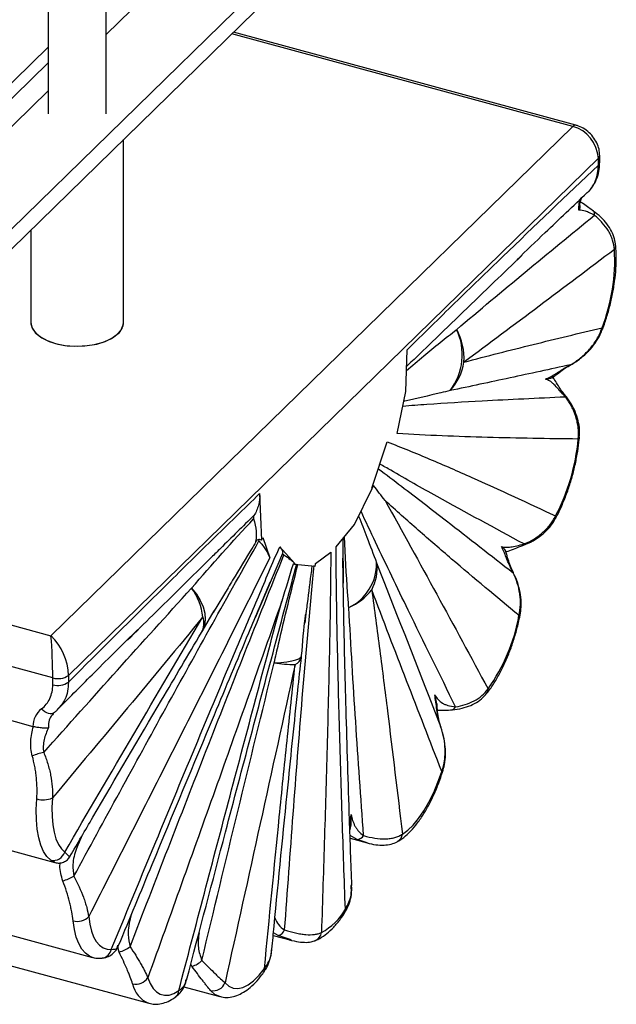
# Paper-space layout '_Trimétrica' of a CAD drawing. Header units: millimetres. Extents: x -803 to -617, y -674 to 402.
# Tile 2 of 4: x -720 to -617, y -674 to -504. Entities that reach past the tile are written whole.
import ezdxf

# ---------------------------------------------------------------- set-up
doc = ezdxf.new("R2010")
doc.units = ezdxf.units.MM

psp = doc.layouts.new('_Trimétrica')

# ---------------------------------------------------------------- linework, layer by layer
at = {"color": 7, "linetype": 'Continuous', "lineweight": 25}
for p, q in [((-714.66, 320.27), (-714.66, -519.95)), ((-704.66, -519.95), (-704.66, 320.27)), ((-704.66, -506.24), (-674.73, -477.03)), ((-744.59, -562.87), (-660.58, -480.88)), ((-744.59, -566.3), (-660.58, -484.3)), ((-623.6, -521.91), (-682.67, -505.86)), ((-714.66, -508.47), (-798.4, -590.19)), ((-758.74, -559.02), (-714.66, -516)), ((-714.2, -610.04), (-624.13, -522.13)), ((-701.66, -555.95), (-701.66, -524.4)), ((-619.71, -527.61), (-711.18, -616.89)), ((-619.71, -528.79), (-619.71, -527.61)), ((-619.47, -528.31), (-619.47, -527.13)), ((-717.66, -540.01), (-717.66, -555.95)), ((-652.96, -567.87), (-652.71, -560.68)), ((-654.44, -575.11), (-652.96, -567.87)), ((-658.78, -584.59), (-656.17, -576.59)), ((-661.79, -590.86), (-658.74, -584.63)), ((-658.74, -584.63), (-658.78, -584.59)), ((-678.17, -585.52), (-677.87, -593.54)), ((-793.8, -588.41), (-714.2, -610.04)), ((-664.98, -594.73), (-661.79, -590.86)), ((-677.87, -593.54), (-677.62, -593.11)), ((-677.62, -593.11), (-676.44, -596.58)), ((-713.88, -617.32), (-798.78, -594.25)), ((-674.71, -594.69), (-672.1, -597.6)), ((-663.83, -593.33), (-663.74, -600.97)), ((-674.21, -595.84), (-678.95, -606.98)), ((-668.52, -597.56), (-665.9, -595.62)), ((-672.1, -597.6), (-672.14, -597.7)), ((-672.14, -597.7), (-668.56, -598.04)), ((-683.62, -601.77), (-686.18, -606.03)), ((-795.38, -604.47), (-717.29, -625.69)), ((-688.12, -609.34), (-686.03, -605.76)), ((-711.18, -616.89), (-711.18, -618.07)), ((-713.88, -618.5), (-713.88, -617.32)), ((-713.81, -623.51), (-713.67, -623.37)), ((-797.88, -626.26), (-713.55, -649.18)), ((-791.91, -642.49), (-707.01, -665.57)), ((-662.59, -643.71), (-662.48, -643.19)), ((-662.55, -645.02), (-659.62, -645.82)), ((-713.53, -649.12), (-714.21, -648.79)), ((-782.22, -650.42), (-697.31, -673.5)), ((-675.82, -661.77), (-672.75, -662.6)), ((-672.74, -662.56), (-674.97, -661.8)), ((-691.24, -670.65), (-685.06, -672.33))]:
    psp.add_line(p, q, dxfattribs=at)
at = {"color": 8, "linetype": 'Continuous', "lineweight": 25}
for p, q in [((-624.13, -522.13), (-682.95, -506.14)), ((-714.66, -511.17), (-793.8, -588.41)), ((-652.57, -563.34), (-652.81, -563.57)), ((-662.63, -642.75), (-662.39, -640.9)), ((-661.36, -645.21), (-662.57, -644.51)), ((-659.62, -645.81), (-661.36, -645.21)), ((-674.97, -661.8), (-675.78, -661.35)), ((-702.42, -664.67), (-702.66, -663.82)), ((-689.86, -667.1), (-690.06, -666.75))]:
    psp.add_line(p, q, dxfattribs=at)
at = {"color": 7, "linetype": 'Continuous', "lineweight": 25, "flags": 128}
for points in [[(-717.66, -555.95), (-717.65, -556.18), (-717.37, -557.06), (-716.72, -557.89), (-715.75, -558.62), (-714.49, -559.24), (-713.01, -559.69), (-711.37, -559.98), (-709.65, -560.07), (-707.93, -559.97), (-706.29, -559.69), (-704.81, -559.23), (-703.55, -558.61), (-702.59, -557.87)], [(-717.66, -555.95), (-717.66, -555.96), (-717.47, -556.84), (-716.92, -557.69), (-716.02, -558.45), (-714.83, -559.1), (-713.4, -559.59)], [(-713.4, -559.59), (-711.79, -559.92), (-710.08, -560.06), (-708.35, -560.01), (-706.69, -559.77), (-705.16, -559.36), (-703.84, -558.78), (-702.8, -558.07), (-702.08, -557.26), (-701.71, -556.39), (-701.66, -555.95)], [(-624.6, -563.35), (-624.58, -563.34), (-624.52, -563.28)], [(-668.56, -598.04), (-668.54, -597.81), (-668.52, -597.56)], [(-713.58, -623.29), (-713.79, -623.44), (-714.04, -623.53), (-714.32, -623.55), (-714.62, -623.5), (-714.93, -623.38), (-715.24, -623.2), (-715.54, -622.97), (-715.81, -622.68)], [(-653.54, -644.28), (-652.61, -643.63), (-651.67, -642.74), (-650.73, -641.61), (-649.82, -640.29), (-648.95, -638.78), (-648.13, -637.12), (-647.39, -635.33), (-646.73, -633.46)], [(-646.59, -633.59), (-646.59, -633.58), (-646.63, -633.53), (-646.73, -633.46)], [(-714.21, -648.79), (-714.88, -648.15), (-715.46, -647.28), (-715.93, -646.2), (-716.3, -644.91), (-716.56, -643.45), (-716.7, -641.82), (-716.73, -640.07), (-716.64, -638.2)], [(-713.94, -638.06), (-714.03, -639.7), (-714.01, -641.25), (-713.88, -642.68), (-713.65, -643.97), (-713.32, -645.11), (-712.9, -646.06), (-712.39, -646.83), (-711.81, -647.39)], [(-707.68, -658.54), (-707.49, -659.86), (-707.2, -661.02), (-706.82, -662.03), (-706.36, -662.86), (-705.81, -663.49), (-705.19, -663.93), (-704.51, -664.16), (-703.77, -664.19)], [(-684.15, -669.96), (-683.49, -670.55), (-682.75, -670.89), (-681.93, -670.96), (-681.06, -670.77), (-680.15, -670.32), (-679.22, -669.61), (-678.28, -668.67), (-677.34, -667.51)], [(-697.47, -669.08), (-697.06, -670.1), (-696.56, -670.93), (-695.98, -671.55), (-695.32, -671.95), (-694.59, -672.12), (-693.81, -672.08), (-692.98, -671.8), (-692.13, -671.3)]]:
    psp.add_lwpolyline(points, dxfattribs=at)
at = {"color": 8, "linetype": 'Continuous', "lineweight": 25, "flags": 128}
for points in [[(-618.97, -557.11), (-618.96, -557.09), (-618.98, -557), (-619.07, -556.89)], [(-634.41, -599.1), (-634.4, -599.12), (-634.41, -599.19)], [(-689.92, -601.83), (-689.09, -602.89), (-688.42, -603.98), (-687.94, -605.08), (-687.65, -606.17), (-687.57, -607.22), (-687.68, -608.2), (-688, -609.11), (-688.13, -609.34)], [(-633.21, -606.47), (-633.21, -606.48), (-633.27, -606.53), (-633.4, -606.56)], [(-675.66, -614.73), (-674.52, -614.67), (-673.5, -614.56), (-672.63, -614.41), (-671.92, -614.22), (-671.4, -614.01), (-671.07, -613.76), (-670.94, -613.49), (-670.93, -613.48)], [(-707.01, -665.57), (-707.55, -665.36), (-708.25, -664.86), (-708.87, -664.14), (-709.4, -663.2), (-709.83, -662.06), (-710.15, -660.74), (-710.37, -659.25)], [(-685.06, -672.33), (-685.88, -671.96), (-686.63, -671.29)]]:
    psp.add_lwpolyline(points, dxfattribs=at)
at = {"color": 8, "linetype": 'Continuous', "lineweight": 25}
for centre, radius, start, end in [((-623.69, -522.44), 0.541, 80.7276, 143.9682), ((-620.14, -527.11), 0.664, 310.6419, 357.9762), ((-620.14, -528.29), 0.662, 310.5964, 358.756), ((-621.08, -537.25), 0.717, 343.5078, 45.6413), ((-617.64, -542.77), 0.933, 319.416, 3.8267), ((-623.38, -575.72), 0.416, 296.8056, 351.6611), ((-627.62, -589.59), 0.563, 334.019, 23.5252), ((-633.05, -593.95), 0.586, 291.7795, 334.2113), ((-691.19, -607.87), 3.39, 331.1704, 18.3778), ((-672.7, -613.36), 1.78, 291.4667, 349.5712), ((-639.79, -619.35), 1.06, 322.9755, 7.0771), ((-645.2, -621.93), 0.928, 278.9716, 335.466), ((-655.14, -644.16), 1.61, 301.125, 355.5579), ((-669.21, -661.08), 1.72, 293.9148, 353.3441), ((-705.58, -663.87), 1.84, 277.2668, 350.239), ((-678.27, -667.67), 0.94, 325.5693, 9.9876), ((-695.59, -669.25), 4.59, 191.1336, 247.9314), ((-693.65, -671.24), 1.52, 306.0972, 357.4073)]:
    psp.add_arc(centre, radius, start, end, dxfattribs=at)
at = {"color": 7, "linetype": 'Continuous', "lineweight": 25}
for centre, radius, start, end in [((-625.77, -527.97), 6.07, 3.3916, 74.3338), ((-649.16, -545.2), 32.28, 338.7734, 3.2472), ((-704.28, -555.87), 2.62, 310.3252, 358.3129), ((-653.44, -561.51), 10.24, 322.5878, 25.1107), ((-653.7, -562.25), 10.81, 357.0107, 28.0768), ((-652.37, -561.25), 9.59, 317.4477, 350.5901), ((-625.76, -568.7), 0.358, 344.6546, 33.3737), ((-658.35, -572.96), 35.3, 332.2942, 354.9076), ((-678.23, -594.13), 0.692, 58.8602, 166.2559), ((-666.42, -597.57), 8.44, 295.5099, 0.6439), ((-665.44, -598.5), 7.54, 331.3722, 7.8576), ((-698.05, -607.87), 10.13, 6.0573, 36.6541), ((-666.68, -596.08), 9.9, 293.1882, 322.463), ((-663.7, -601.23), 30.76, 324.2046, 350.0154), ((-721.07, -617.16), 9.9, 1.5549, 46.0303), ((-796.38, -617.3), 82.5, 359.9809, 5.0463), ((-696.82, -604.4), 10, 329.3484, 330.4079), ((-680.9, -612.61), 10, 353.8142, 355.0344), ((-672.08, -592.32), 22.7, 260.9147, 270.0725), ((-712.96, -614.38), 3.08, 252.696, 305.3989), ((-712.96, -615.56), 3.08, 252.696, 305.3989), ((-713.42, -625.73), 3.87, 128.219, 179.4593), ((-714.29, -637.79), 7.65, 98.6371, 114.1249), ((-715.49, -634.6), 3.78, 252.3071, 294.0358), ((-661.41, -643.83), 1.38, 271.9693, 328.6904), ((-713.77, -646.78), 2.05, 257.5167, 342.6829), ((-740.18, -585.77), 72.3, 292.8302, 294.467), ((-672.28, -652.25), 10.21, 297.8874, 330.7118), ((-664.15, -657.44), 0.794, 328.8016, 14.2618), ((-709.61, -656.66), 2.7, 253.6902, 315.7247), ((-675.37, -660.21), 1.64, 283.9365, 337.2937), ((-704.7, -657.81), 7.23, 288.3931, 305.1106), ((-690.88, -663.34), 3.9, 285.2236, 314.6349), ((-699.5, -667.82), 2.38, 255.5964, 328.2092), ((-686.15, -669.2), 2.14, 257.2484, 339.1161)]:
    psp.add_arc(centre, radius, start, end, dxfattribs=at)
for points, knots in [([(-619.47, -527.13), (-619.49, -526.88), (-619.52, -526.23), (-619.83, -525.21), (-620.43, -524.13), (-621.27, -523.17), (-622.28, -522.42), (-623.09, -522.06), (-623.53, -521.93), (-623.6, -521.91)], [0, 0, 0, 0, 0.112078, 0.279723, 0.450829, 0.625547, 0.802955, 0.969508, 1, 1, 1, 1]), ([(-621.03, -532.91), (-620.8, -532.61), (-620.28, -531.93), (-619.78, -530.65), (-619.49, -529.4), (-619.5, -528.6), (-619.51, -528.3)], [0, 0, 0, 0, 0.232988, 0.532037, 0.829402, 1, 1, 1, 1]), ([(-652.71, -560.68), (-649.96, -557.96), (-647.21, -555.27), (-641.71, -549.92), (-638.96, -547.26), (-630.71, -539.3), (-625.21, -534.04), (-619.71, -528.79)], [0, 0, 0, 0, 0.25, 0.25, 0.5, 0.5, 1, 1, 1, 1]), ([(-621.62, -533.54), (-621.45, -533.38), (-620.91, -532.9), (-620.11, -531.5), (-619.72, -529.98), (-619.71, -528.91), (-619.71, -528.79)], [0, 0, 0, 0, 0.140913, 0.431195, 0.938047, 1, 1, 1, 1]), ([(-633.78, -545.15), (-632.15, -543.58), (-628.1, -539.67), (-624.05, -535.84), (-621.63, -533.54)], [0, 0, 0, 0, 0.402205, 1, 1, 1, 1]), ([(-621.65, -533.57), (-621.49, -533.45), (-621.3, -533.3), (-621.17, -533.11), (-621.15, -533.08)], [0, 0, 0, 0, 0.862277, 1, 1, 1, 1]), ([(-622.88, -535.8), (-622.88, -535.77), (-622.9, -535.47), (-622.81, -534.97), (-622.61, -534.49), (-622.41, -534.3), (-622.33, -534.23)], [0, 0, 0, 0, 0.03209, 0.3947804, 0.7702064, 1, 1, 1, 1]), ([(-620.57, -536.74), (-620.84, -536.55), (-621.46, -536.11), (-622.17, -535.56), (-622.63, -535.28), (-622.82, -535.17)], [0, 0, 0, 0, 0.308764, 0.727895, 1, 1, 1, 1]), ([(-622.91, -535.8), (-622.9, -535.92), (-622.9, -536.18), (-622.99, -536.44), (-623.05, -536.57), (-623.05, -536.58)], [0, 0, 0, 0, 0.488603, 0.990237, 1, 1, 1, 1]), ([(-620.39, -537.45), (-620.69, -537.3), (-620.96, -537.16), (-621.46, -536.93), (-621.69, -536.84), (-622.34, -536.62), (-622.7, -536.57), (-623.05, -536.58)], [0, 0, 0, 0, 0.25, 0.25, 0.5, 0.5, 1, 1, 1, 1]), ([(-616.73, -542.71), (-616.78, -542.31), (-616.9, -541.45), (-617.42, -540.19), (-618.2, -538.93), (-619.26, -537.75), (-620.13, -537.08), (-620.58, -536.73)], [0, 0, 0, 0, 0.164608, 0.358613, 0.563173, 0.77487, 1, 1, 1, 1]), ([(-644.16, -557.17), (-640.23, -553.85), (-636.28, -550.55), (-628.35, -543.98), (-624.38, -540.71), (-620.39, -537.45)], [0, 0, 0, 0, 0.5, 0.5, 1, 1, 1, 1]), ([(-616.94, -543.37), (-616.97, -542.82), (-617.08, -542.27), (-617.34, -541.47), (-617.44, -541.21), (-617.68, -540.69), (-617.82, -540.43), (-618.27, -539.67), (-618.63, -539.2), (-619.44, -538.29), (-619.89, -537.86), (-620.39, -537.45)], [0, 0, 0, 0, 0.25, 0.25, 0.375, 0.375, 0.5, 0.5, 0.75, 0.75, 1, 1, 1, 1]), ([(-616.94, -543.37), (-621.27, -546.65), (-625.6, -549.91), (-634.25, -556.4), (-638.58, -559.63), (-642.91, -562.82)], [0, 0, 0, 0, 0.5, 0.5, 1, 1, 1, 1]), ([(-618.97, -557.11), (-618.83, -556.73), (-618.44, -555.66), (-617.89, -553.81), (-617.35, -551.59), (-616.95, -549.37), (-616.69, -547.19), (-616.59, -545.13), (-616.63, -543.65), (-616.7, -542.88), (-616.71, -542.7)], [0, 0, 0, 0, 0.077631, 0.224881, 0.372113, 0.519482, 0.667255, 0.815799, 0.958526, 1, 1, 1, 1]), ([(-632.93, -544.42), (-634.5, -545.92), (-639.68, -550.91), (-646.22, -557.22), (-651.18, -562), (-652.57, -563.34)], [0, 0, 0, 0, 0.237005, 0.786059, 1, 1, 1, 1]), ([(-642.91, -562.82), (-638.92, -561.76), (-634.95, -560.76), (-627.01, -558.79), (-623.04, -557.83), (-619.07, -556.89)], [0, 0, 0, 0, 0.5, 0.5, 1, 1, 1, 1]), ([(-624.6, -563.35), (-624.55, -563.32), (-623.91, -562.99), (-622.8, -562.21), (-621.38, -560.96), (-620.24, -559.56), (-619.43, -558.27), (-619.11, -557.41), (-619, -557.09)], [0, 0, 0, 0, 0.020582, 0.254758, 0.475491, 0.683579, 0.882988, 1, 1, 1, 1]), ([(-624.52, -563.28), (-623.91, -562.92), (-623.32, -562.51), (-622.22, -561.62), (-621.71, -561.13), (-621, -560.33), (-620.78, -560.04), (-620.35, -559.46), (-620.15, -559.16), (-619.61, -558.23), (-619.31, -557.58), (-619.07, -556.89)], [0, 0, 0, 0, 0.25, 0.25, 0.5, 0.5, 0.625, 0.625, 0.75, 0.75, 1, 1, 1, 1]), ([(-624.52, -563.28), (-628.01, -564.04), (-631.49, -564.79), (-638.42, -566.28), (-641.87, -567.01), (-645.3, -567.74)], [0, 0, 0, 0, 0.5, 0.5, 1, 1, 1, 1]), ([(-628.84, -565.75), (-628.57, -565.64), (-628.28, -565.51), (-627.67, -565.18), (-627.36, -564.99), (-626.84, -564.68), (-626.67, -564.56), (-626.29, -564.32), (-626.1, -564.2), (-625.49, -563.82), (-625.04, -563.54), (-624.52, -563.28)], [0, 0, 0, 0, 0.25, 0.25, 0.5, 0.5, 0.625, 0.625, 0.75, 0.75, 1, 1, 1, 1]), ([(-627.7, -565.53), (-627.48, -565.37), (-626.96, -564.98), (-626.04, -564.28), (-625.21, -563.69), (-624.68, -563.41), (-624.55, -563.34)], [0, 0, 0, 0, 0.252953, 0.613155, 0.903596, 1, 1, 1, 1]), ([(-627.73, -565.5), (-627.8, -565.54), (-627.97, -565.67), (-628.46, -565.71), (-628.78, -565.74), (-628.84, -565.75), (-628.84, -565.75)], [0, 0, 0, 0, 0.3179762, 0.8675631, 0.9961565, 1, 1, 1, 1]), ([(-625.41, -568.79), (-625.64, -568.56), (-625.84, -568.34), (-626.21, -567.93), (-626.38, -567.73), (-626.85, -567.19), (-627.12, -566.9), (-627.51, -566.53), (-627.63, -566.42), (-627.88, -566.23), (-628, -566.14), (-628.35, -565.92), (-628.59, -565.82), (-628.84, -565.75)], [0, 0, 0, 0, 0.125, 0.125, 0.25, 0.25, 0.5, 0.5, 0.625, 0.625, 0.75, 0.75, 1, 1, 1, 1]), ([(-625.45, -568.5), (-625.64, -568.27), (-626.09, -567.71), (-626.66, -566.84), (-627.17, -566), (-627.49, -565.53), (-627.62, -565.33)], [0, 0, 0, 0, 0.186796, 0.45255, 0.765371, 1, 1, 1, 1]), ([(-623, -575.78), (-622.97, -575.35), (-622.91, -574.39), (-623.16, -572.89), (-623.69, -571.31), (-624.45, -569.82), (-625.14, -568.93), (-625.48, -568.51)], [0, 0, 0, 0, 0.161585, 0.364292, 0.576088, 0.79497, 1, 1, 1, 1]), ([(-623.2, -576.09), (-623.12, -575.44), (-623.12, -574.8), (-623.22, -573.84), (-623.27, -573.52), (-623.41, -572.89), (-623.49, -572.57), (-623.78, -571.64), (-624.04, -571.04), (-624.65, -569.88), (-625.01, -569.32), (-625.41, -568.79)], [0, 0, 0, 0, 0.25, 0.25, 0.375, 0.375, 0.5, 0.5, 0.75, 0.75, 1, 1, 1, 1]), ([(-623.2, -576.09), (-628.43, -576.04), (-633.65, -575.95), (-641.47, -575.74), (-644.08, -575.66), (-649.27, -575.43), (-651.86, -575.3), (-654.44, -575.11)], [0, 0, 0, 0, 0.5, 0.5, 0.75, 0.75, 1, 1, 1, 1]), ([(-627.11, -589.84), (-626.94, -589.52), (-626.45, -588.58), (-625.69, -586.9), (-624.89, -584.79), (-624.21, -582.61), (-623.66, -580.39), (-623.25, -578.2), (-623.05, -576.67), (-622.98, -575.89), (-622.97, -575.78)], [0, 0, 0, 0, 0.079668, 0.2314, 0.382379, 0.532855, 0.683167, 0.833594, 0.976749, 1, 1, 1, 1]), ([(-656.17, -576.59), (-654.94, -577.05), (-653.71, -577.54), (-651.27, -578.53), (-650.05, -579.03), (-646.4, -580.58), (-643.98, -581.64), (-636.72, -584.88), (-631.91, -587.11), (-627.1, -589.37)], [0, 0, 0, 0, 0.125, 0.125, 0.25, 0.25, 0.5, 0.5, 1, 1, 1, 1]), ([(-711.18, -618.07), (-705.68, -612.58), (-700.17, -607.1), (-691.92, -598.95), (-689.17, -596.24), (-683.67, -590.85), (-680.92, -588.17), (-678.17, -585.52)], [0, 0, 0, 0, 0.5, 0.5, 0.75, 0.75, 1, 1, 1, 1]), ([(-678.17, -585.52), (-678.14, -586.23), (-678.21, -586.9), (-678.46, -587.84), (-678.57, -588.15), (-678.82, -588.73), (-678.98, -589.01), (-679.15, -589.27)], [0, 0, 0, 0, 0.5, 0.5, 0.75, 0.75, 1, 1, 1, 1]), ([(-656.53, -586.7), (-653.53, -592.05), (-650.56, -597.46), (-644.64, -608.31), (-641.69, -613.76), (-638.75, -619.22)], [0, 0, 0, 0, 0.5, 0.5, 1, 1, 1, 1]), ([(-633.4, -606.56), (-637.29, -603.34), (-641.17, -600.1), (-646.96, -595.16), (-648.88, -593.5), (-652.72, -590.14), (-654.63, -588.44), (-656.53, -586.7)], [0, 0, 0, 0, 0.5, 0.5, 0.75, 0.75, 1, 1, 1, 1]), ([(-679.15, -589.27), (-679.2, -589.35), (-679.24, -589.44), (-679.26, -589.65), (-679.24, -589.76), (-679.21, -589.87)], [0, 0, 0, 0, 0.5, 0.5, 1, 1, 1, 1]), ([(-632.52, -594.21), (-631.95, -593.97), (-631.39, -593.69), (-630.35, -593.05), (-629.85, -592.69), (-628.92, -591.89), (-628.48, -591.43), (-627.71, -590.46), (-627.38, -589.93), (-627.1, -589.37)], [0, 0, 0, 0, 0.25, 0.25, 0.5, 0.5, 0.75, 0.75, 1, 1, 1, 1]), ([(-679.21, -589.87), (-678.98, -590.59), (-678.84, -591.29), (-678.76, -592.32), (-678.76, -592.67), (-678.8, -593.33), (-678.84, -593.66), (-678.9, -593.97)], [0, 0, 0, 0, 0.5, 0.5, 0.75, 0.75, 1, 1, 1, 1]), ([(-632.84, -594.49), (-632.78, -594.47), (-632.13, -594.26), (-631, -593.7), (-629.55, -592.76), (-628.35, -591.63), (-627.54, -590.64), (-627.22, -589.99), (-627.14, -589.82)], [0, 0, 0, 0, 0.02707, 0.272598, 0.502655, 0.719247, 0.926323, 1, 1, 1, 1]), ([(-710.24, -651.58), (-704.98, -641.88), (-699.69, -632.2), (-689.06, -612.9), (-683.7, -603.27), (-678.29, -593.69)], [0, 0, 0, 0, 0.5, 0.5, 1, 1, 1, 1]), ([(-703.77, -664.19), (-698.97, -652.55), (-694.15, -640.93), (-686.9, -623.53), (-684.48, -617.74), (-680.83, -609.08), (-679.61, -606.19), (-677.17, -600.43), (-675.95, -597.56), (-674.71, -594.69)], [0, 0, 0, 0, 0.5, 0.5, 0.75, 0.75, 0.875, 0.875, 1, 1, 1, 1]), ([(-678.29, -593.69), (-678.3, -593.69), (-678.36, -593.62), (-678.39, -593.56), (-678.42, -593.5)], [0, 0, 0, 0, 0.109883, 1, 1, 1, 1]), ([(-678.29, -593.69), (-677.84, -594.19), (-677.46, -594.68), (-676.84, -595.64), (-676.6, -596.12), (-676.44, -596.58)], [0, 0, 0, 0, 0.5, 0.5, 1, 1, 1, 1]), ([(-674.71, -594.69), (-674.51, -594.92), (-674.37, -595.13), (-674.24, -595.42), (-674.21, -595.51), (-674.19, -595.68), (-674.19, -595.76), (-674.21, -595.84)], [0, 0, 0, 0, 0.5, 0.5, 0.75, 0.75, 1, 1, 1, 1]), ([(-663.38, -657.24), (-663.56, -652.09), (-663.74, -646.92), (-664.07, -636.57), (-664.23, -631.39), (-664.52, -621), (-664.66, -615.79), (-664.82, -607.93), (-664.87, -605.31), (-664.94, -600.04), (-664.97, -597.39), (-664.98, -594.73)], [0, 0, 0, 0, 0.25, 0.25, 0.5, 0.5, 0.75, 0.75, 0.875, 0.875, 1, 1, 1, 1]), ([(-636.43, -594.66), (-636.2, -594.72), (-635.95, -594.76), (-635.42, -594.79), (-635.14, -594.77), (-634.52, -594.69), (-634.18, -594.62), (-633.43, -594.44), (-633.01, -594.33), (-632.52, -594.21)], [0, 0, 0, 0, 0.25, 0.25, 0.5, 0.5, 0.75, 0.75, 1, 1, 1, 1]), ([(-634.41, -599.19), (-634.69, -598.7), (-634.91, -598.22), (-635.2, -597.55), (-635.29, -597.34), (-635.45, -596.93), (-635.53, -596.73), (-635.75, -596.17), (-635.88, -595.82), (-636.16, -595.2), (-636.29, -594.91), (-636.43, -594.66)], [0, 0, 0, 0, 0.25, 0.25, 0.375, 0.375, 0.5, 0.5, 0.75, 0.75, 1, 1, 1, 1]), ([(-635.68, -595.47), (-635.68, -595.47), (-635.63, -595.33), (-636.04, -595), (-636.36, -594.72), (-636.43, -594.66), (-636.43, -594.66), (-636.43, -594.66)], [0, 0, 0, 0, 0.033944, 0.811296, 0.984944, 0.99631, 1, 1, 1, 1]), ([(-635.74, -595.6), (-635.59, -595.55), (-635.06, -595.39), (-634.15, -595.01), (-633.33, -594.66), (-632.87, -594.51), (-632.83, -594.5)], [0, 0, 0, 0, 0.174751, 0.623509, 0.969186, 1, 1, 1, 1]), ([(-676.44, -596.58), (-679.02, -601.8), (-681.61, -607), (-686.8, -617.36), (-689.41, -622.52), (-697.22, -637.99), (-702.45, -648.27), (-707.68, -658.54)], [0, 0, 0, 0, 0.25, 0.25, 0.5, 0.5, 1, 1, 1, 1]), ([(-686.48, -596.49), (-689.86, -599.83), (-694.71, -604.62), (-699.52, -609.37), (-700.97, -610.81)], [0, 0, 0, 0, 0.697921, 1, 1, 1, 1]), ([(-700.54, -663.73), (-696.18, -652.42), (-691.8, -641.13), (-685.17, -624.21), (-682.95, -618.58), (-678.48, -607.33), (-676.23, -601.71), (-673.97, -596.1)], [0, 0, 0, 0, 0.5, 0.5, 0.75, 0.75, 1, 1, 1, 1]), ([(-674.21, -595.84), (-674.21, -595.87), (-674.2, -595.9), (-674.12, -595.99), (-674.05, -596.05), (-673.97, -596.1)], [0, 0, 0, 0, 0.5, 0.5, 1, 1, 1, 1]), ([(-673.97, -596.1), (-673.56, -596.37), (-673.19, -596.63), (-672.73, -597), (-672.58, -597.12), (-672.32, -597.36), (-672.2, -597.48), (-672.1, -597.6)], [0, 0, 0, 0, 0.5, 0.5, 0.75, 0.75, 1, 1, 1, 1]), ([(-665.9, -595.62), (-665.91, -598.31), (-665.94, -601.01), (-666.02, -606.43), (-666.06, -609.14), (-666.23, -617.32), (-666.36, -622.79), (-666.65, -633.75), (-666.81, -639.25), (-667.15, -650.25), (-667.32, -655.76), (-667.51, -661.27)], [0, 0, 0, 0, 0.125, 0.125, 0.25, 0.25, 0.5, 0.5, 0.75, 0.75, 1, 1, 1, 1]), ([(-634.39, -599.09), (-634.53, -598.83), (-634.86, -598.18), (-635.21, -597.12), (-635.49, -596.17), (-635.62, -595.64), (-635.67, -595.47)], [0, 0, 0, 0, 0.200128, 0.492271, 0.833797, 1, 1, 1, 1]), ([(-690.78, -669.48), (-688.54, -660.97), (-683.41, -641.44), (-677.08, -617.49), (-672.94, -602.05), (-671.75, -597.62)], [0, 0, 0, 0, 0.3551296, 0.8149444, 1, 1, 1, 1]), ([(-662.26, -653.18), (-662.4, -649.39), (-662.76, -639.25), (-663.24, -623.45), (-663.63, -608.39), (-663.77, -599.69), (-663.82, -596.68)], [0, 0, 0, 0, 0.202931, 0.542404, 0.841725, 1, 1, 1, 1]), ([(-633.23, -606.47), (-633.15, -606.01), (-632.98, -604.99), (-633.04, -603.37), (-633.38, -601.63), (-633.85, -600.18), (-634.29, -599.38), (-634.44, -599.11)], [0, 0, 0, 0, 0.180861, 0.403532, 0.63611, 0.878305, 1, 1, 1, 1]), ([(-633.4, -606.56), (-633.26, -605.94), (-633.18, -605.31), (-633.15, -604.37), (-633.16, -604.06), (-633.19, -603.42), (-633.23, -603.11), (-633.36, -602.17), (-633.51, -601.55), (-633.89, -600.35), (-634.13, -599.77), (-634.41, -599.19)], [0, 0, 0, 0, 0.25, 0.25, 0.375, 0.375, 0.5, 0.5, 0.75, 0.75, 1, 1, 1, 1]), ([(-702.51, -663.53), (-700.58, -658.86), (-695.09, -645.55), (-687.6, -627.55), (-680.8, -611.32), (-677.58, -603.72), (-676.34, -600.81)], [0, 0, 0, 0, 0.222378, 0.634044, 0.859963, 1, 1, 1, 1]), ([(-715.44, -630.22), (-711.21, -625.47), (-706.97, -620.72), (-698.47, -611.25), (-694.2, -606.53), (-689.92, -601.83)], [0, 0, 0, 0, 0.5, 0.5, 1, 1, 1, 1]), ([(-658.83, -602.11), (-658.35, -605.58), (-657.89, -609.07), (-656.99, -616.06), (-656.54, -619.57), (-655.23, -630.13), (-654.38, -637.2), (-653.54, -644.28)], [0, 0, 0, 0, 0.25, 0.25, 0.5, 0.5, 1, 1, 1, 1]), ([(-646.73, -633.46), (-648.76, -628.26), (-650.78, -623.05), (-654.82, -612.61), (-656.83, -607.37), (-658.83, -602.11)], [0, 0, 0, 0, 0.5, 0.5, 1, 1, 1, 1]), ([(-674.36, -604.1), (-676.25, -609.54), (-678.16, -614.97), (-682, -625.82), (-683.92, -631.23), (-689.71, -647.47), (-693.59, -658.28), (-697.47, -669.08)], [0, 0, 0, 0, 0.25, 0.25, 0.5, 0.5, 1, 1, 1, 1]), ([(-692.13, -671.3), (-689.19, -660.1), (-686.24, -648.9), (-680.32, -626.5), (-677.35, -615.3), (-674.36, -604.1)], [0, 0, 0, 0, 0.5, 0.5, 1, 1, 1, 1]), ([(-669.96, -604.46), (-670.01, -604.89), (-670.15, -606.02), (-670.29, -607.17), (-670.37, -607.87)], [0, 0, 0, 0, 0.381691, 1, 1, 1, 1]), ([(-670.92, -613.48), (-670.74, -611.21), (-670.55, -608.83), (-670.23, -606.46), (-670.21, -606.35)], [0, 0, 0, 0, 0.954701, 1, 1, 1, 1]), ([(-660.23, -644.55), (-660.71, -637.99), (-661.17, -631.44), (-662.02, -618.32), (-662.42, -611.75), (-662.78, -605.18)], [0, 0, 0, 0, 0.5, 0.5, 1, 1, 1, 1]), ([(-638.95, -619.99), (-638.76, -619.74), (-638.18, -618.99), (-637.28, -617.58), (-636.28, -615.74), (-635.37, -613.74), (-634.58, -611.63), (-633.9, -609.45), (-633.46, -607.71), (-633.26, -606.72), (-633.21, -606.47)], [0, 0, 0, 0, 0.077214, 0.22569, 0.372543, 0.518066, 0.662723, 0.806901, 0.950925, 1, 1, 1, 1]), ([(-687.97, -606.8), (-692.3, -612.06), (-696.63, -617.28), (-705.28, -627.69), (-709.61, -632.88), (-713.94, -638.06)], [0, 0, 0, 0, 0.5, 0.5, 1, 1, 1, 1]), ([(-711.81, -647.39), (-707.84, -640.6), (-703.88, -633.82), (-695.93, -620.28), (-691.96, -613.53), (-687.97, -606.8)], [0, 0, 0, 0, 0.5, 0.5, 1, 1, 1, 1]), ([(-712.98, -622.7), (-710.88, -620.59), (-706.28, -615.97), (-701.7, -611.44), (-699.21, -608.99)], [0, 0, 0, 0, 0.457732, 1, 1, 1, 1]), ([(-710.91, -648.14), (-709.59, -645.89), (-704.33, -636.86), (-696.77, -623.96), (-690.51, -613.4), (-688.21, -609.51)], [0, 0, 0, 0, 0.174311, 0.696724, 1, 1, 1, 1]), ([(-672.05, -615.02), (-674.05, -624.18), (-676.06, -633.33), (-680.1, -651.65), (-682.12, -660.81), (-684.15, -669.96)], [0, 0, 0, 0, 0.5, 0.5, 1, 1, 1, 1]), ([(-677.34, -667.51), (-676.5, -658.79), (-675.65, -650.06), (-674.34, -636.94), (-673.9, -632.56), (-672.99, -623.8), (-672.53, -619.41), (-672.05, -615.02)], [0, 0, 0, 0, 0.5, 0.5, 0.75, 0.75, 1, 1, 1, 1]), ([(-676.05, -664.13), (-675.92, -662.82), (-675.03, -653.4), (-673.54, -638.52), (-671.97, -623.02), (-671.16, -615.63), (-670.94, -613.69)], [0, 0, 0, 0, 0.078086, 0.562613, 0.885158, 1, 1, 1, 1]), ([(-715.81, -622.68), (-715.5, -622.45), (-715.23, -622.18), (-714.75, -621.58), (-714.54, -621.26), (-714.21, -620.53), (-713.97, -619.77), (-713.88, -618.94), (-713.88, -618.5)], [0, 0, 0, 0, 0.25, 0.25, 0.5, 0.5, 0.75, 1, 1, 1, 1]), ([(-647.95, -620.27), (-647.77, -620.57), (-647.58, -620.83), (-647.14, -621.3), (-646.9, -621.5), (-646.49, -621.75), (-646.34, -621.83), (-646.03, -621.96), (-645.85, -622.02), (-645.3, -622.18), (-644.87, -622.26), (-644.35, -622.31)], [0, 0, 0, 0, 0.25, 0.25, 0.5, 0.5, 0.625, 0.625, 0.75, 0.75, 1, 1, 1, 1]), ([(-646.88, -625.85), (-647.07, -625.31), (-647.2, -624.79), (-647.42, -623.78), (-647.5, -623.29), (-647.64, -622.36), (-647.7, -621.92), (-647.82, -621.07), (-647.88, -620.66), (-647.95, -620.27)], [0, 0, 0, 0, 0.25, 0.25, 0.5, 0.5, 0.75, 0.75, 1, 1, 1, 1]), ([(-647.62, -621.75), (-647.67, -621.4), (-647.72, -620.94), (-647.9, -620.43), (-647.95, -620.29), (-647.95, -620.28), (-647.95, -620.27)], [0, 0, 0, 0, 0.726948, 0.97262, 0.995294, 1, 1, 1, 1]), ([(-645.06, -622.84), (-645.01, -622.83), (-644.38, -622.81), (-643.25, -622.61), (-641.75, -622.13), (-640.46, -621.42), (-639.53, -620.7), (-639.11, -620.14), (-638.98, -619.97)], [0, 0, 0, 0, 0.021182, 0.26538, 0.492076, 0.703269, 0.90419, 1, 1, 1, 1]), ([(-644.35, -622.31), (-643.77, -622.22), (-643.22, -622.1), (-642.15, -621.76), (-641.65, -621.55), (-640.68, -621.04), (-640.23, -620.73), (-639.42, -620.04), (-639.06, -619.65), (-638.75, -619.22)], [0, 0, 0, 0, 0.25, 0.25, 0.5, 0.5, 0.75, 0.75, 1, 1, 1, 1]), ([(-646.93, -625.63), (-646.99, -625.45), (-647.2, -624.85), (-647.37, -623.77), (-647.51, -622.65), (-647.55, -621.99), (-647.57, -621.75)], [0, 0, 0, 0, 0.137349, 0.443772, 0.804986, 1, 1, 1, 1]), ([(-713.7, -623.34), (-713.53, -623.24), (-713.29, -623.09), (-713.11, -622.88), (-713.06, -622.81)], [0, 0, 0, 0, 0.7044267, 1, 1, 1, 1]), ([(-647.46, -622.89), (-647.14, -622.9), (-646.46, -622.94), (-645.66, -622.88), (-645.12, -622.85), (-645.05, -622.84)], [0, 0, 0, 0, 0.4314399, 0.9289965, 1, 1, 1, 1]), ([(-717.41, -630.8), (-717.65, -629.96), (-717.73, -629.1), (-717.62, -627.37), (-717.45, -626.52), (-717.2, -625.71)], [0, 0, 0, 0, 0.5, 0.5, 1, 1, 1, 1]), ([(-717.2, -625.71), (-717.08, -625.73), (-716.96, -625.76), (-716.71, -625.8), (-716.59, -625.82), (-716.2, -625.87), (-715.95, -625.9), (-715.48, -625.94), (-715.27, -625.95), (-714.89, -625.95), (-714.73, -625.94), (-714.6, -625.93)], [0, 0, 0, 0, 0.125, 0.125, 0.25, 0.25, 0.5, 0.5, 0.75, 0.75, 1, 1, 1, 1]), ([(-714.6, -625.93), (-714.93, -626.58), (-715.2, -627.26), (-715.45, -628.35), (-715.5, -628.72), (-715.53, -629.47), (-715.51, -629.85), (-715.44, -630.22)], [0, 0, 0, 0, 0.5, 0.5, 0.75, 0.75, 1, 1, 1, 1]), ([(-646.73, -633.46), (-646.51, -632.85), (-646.36, -632.22), (-646.22, -631.27), (-646.19, -630.95), (-646.15, -630.31), (-646.15, -629.98), (-646.18, -629.01), (-646.25, -628.37), (-646.49, -627.1), (-646.67, -626.47), (-646.88, -625.85)], [0, 0, 0, 0, 0.25, 0.25, 0.375, 0.375, 0.5, 0.5, 0.75, 0.75, 1, 1, 1, 1]), ([(-646.62, -633.58), (-646.49, -633.15), (-646.19, -632.17), (-646.05, -630.53), (-646.16, -628.72), (-646.37, -627.41), (-646.61, -626.73), (-646.64, -626.65)], [0, 0, 0, 0, 0.191965, 0.4376202, 0.6951177, 0.9649713, 1, 1, 1, 1]), ([(-715.44, -630.22), (-715.17, -630.85), (-714.94, -631.49), (-714.64, -632.47), (-714.55, -632.8), (-714.39, -633.47), (-714.31, -633.8), (-714.12, -634.81), (-714.03, -635.47), (-713.92, -636.78), (-713.91, -637.43), (-713.94, -638.06)], [0, 0, 0, 0, 0.25, 0.25, 0.375, 0.375, 0.5, 0.5, 0.75, 0.75, 1, 1, 1, 1]), ([(-716.64, -638.2), (-716.59, -637.62), (-716.57, -637.01), (-716.6, -635.77), (-716.64, -635.15), (-716.74, -634.2), (-716.78, -633.88), (-716.87, -633.26), (-716.93, -632.94), (-717.1, -632.02), (-717.24, -631.4), (-717.41, -630.8)], [0, 0, 0, 0, 0.25, 0.25, 0.5, 0.5, 0.625, 0.625, 0.75, 0.75, 1, 1, 1, 1]), ([(-654.31, -645.54), (-654.08, -645.39), (-653.42, -644.99), (-652.38, -644.09), (-651.2, -642.78), (-650.09, -641.22), (-649.04, -639.46), (-648.09, -637.53), (-647.26, -635.57), (-646.81, -634.22), (-646.59, -633.59)], [0, 0, 0, 0, 0.073199, 0.207026, 0.344147, 0.481296, 0.61681, 0.750879, 0.883938, 1, 1, 1, 1]), ([(-662.5, -643.19), (-662.49, -643.15), (-662.32, -642.66), (-662.38, -641.83), (-662.39, -641.08), (-662.39, -640.92), (-662.39, -640.91), (-662.39, -640.9)], [0, 0, 0, 0, 0.0517137, 0.798367, 0.9819043, 0.9959941, 1, 1, 1, 1]), ([(-662.39, -640.9), (-662.32, -641.26), (-662.23, -641.61), (-662.01, -642.27), (-661.88, -642.59), (-661.63, -643.05), (-661.54, -643.2), (-661.34, -643.49), (-661.23, -643.63), (-660.87, -644.05), (-660.59, -644.3), (-660.23, -644.55)], [0, 0, 0, 0, 0.25, 0.25, 0.5, 0.5, 0.625, 0.625, 0.75, 0.75, 1, 1, 1, 1]), ([(-660.23, -644.55), (-659.56, -644.74), (-658.91, -644.89), (-657.65, -645.08), (-657.05, -645.13), (-656.17, -645.11), (-655.89, -645.08), (-655.35, -645.01), (-655.09, -644.96), (-654.6, -644.82), (-654.37, -644.74), (-653.93, -644.53), (-653.72, -644.42), (-653.54, -644.28)], [0, 0, 0, 0, 0.25, 0.25, 0.5, 0.5, 0.625, 0.625, 0.75, 0.75, 0.875, 0.875, 1, 1, 1, 1]), ([(-659.64, -645.81), (-659.14, -645.93), (-658.14, -646.17), (-656.74, -646.24), (-655.52, -646.04), (-654.7, -645.8), (-654.36, -645.55), (-654.32, -645.52)], [0, 0, 0, 0, 0.2714685, 0.5310699, 0.7644235, 0.972984, 1, 1, 1, 1]), ([(-713.6, -649.14), (-713.55, -649.17), (-713.34, -649.26), (-712.78, -649.32), (-712.01, -649.17), (-711.34, -648.75), (-710.98, -648.33), (-710.9, -648.12), (-710.9, -648.12)], [0, 0, 0, 0, 0.070461, 0.301363, 0.534069, 0.769098, 0.997175, 1, 1, 1, 1]), ([(-710.37, -659.25), (-710.42, -658.75), (-710.5, -658.23), (-710.66, -657.41), (-710.72, -657.13), (-710.85, -656.56), (-710.92, -656.27), (-711.14, -655.39), (-711.31, -654.8), (-711.69, -653.61), (-711.9, -653.01), (-712.13, -652.4)], [0, 0, 0, 0, 0.25, 0.25, 0.375, 0.375, 0.5, 0.5, 0.75, 0.75, 1, 1, 1, 1]), ([(-710.24, -651.58), (-709.91, -652.18), (-709.61, -652.79), (-709.06, -654), (-708.81, -654.6), (-708.48, -655.5), (-708.37, -655.8), (-708.18, -656.38), (-708.1, -656.66), (-707.87, -657.5), (-707.75, -658.03), (-707.68, -658.54)], [0, 0, 0, 0, 0.25, 0.25, 0.5, 0.5, 0.625, 0.625, 0.75, 0.75, 1, 1, 1, 1]), ([(-663.49, -657.84), (-663.29, -657.51), (-662.83, -656.78), (-662.44, -655.46), (-662.23, -654.17), (-662.29, -653.35), (-662.31, -653.05)], [0, 0, 0, 0, 0.227759, 0.517769, 0.820983, 1, 1, 1, 1]), ([(-668.52, -662.64), (-668.27, -662.53), (-667.6, -662.23), (-666.55, -661.49), (-665.36, -660.37), (-664.33, -659.13), (-663.71, -658.22), (-663.47, -657.85)], [0, 0, 0, 0, 0.130947, 0.356669, 0.593427, 0.836784, 1, 1, 1, 1]), ([(-673.86, -660.84), (-673.2, -661.05), (-672.57, -661.22), (-671.66, -661.42), (-671.36, -661.48), (-670.78, -661.57), (-670.49, -661.61), (-669.67, -661.68), (-669.17, -661.67), (-668.48, -661.59), (-668.27, -661.54), (-667.86, -661.43), (-667.68, -661.36), (-667.51, -661.27)], [0, 0, 0, 0, 0.25, 0.25, 0.375, 0.375, 0.5, 0.5, 0.75, 0.75, 0.875, 0.875, 1, 1, 1, 1]), ([(-673.6, -662.34), (-673.56, -662.35), (-672.95, -662.58), (-671.9, -662.84), (-670.51, -663.01), (-669.4, -662.95), (-668.78, -662.72), (-668.52, -662.62)], [0, 0, 0, 0, 0.018163, 0.331526, 0.603616, 0.836555, 1, 1, 1, 1]), ([(-705.33, -665.66), (-705.12, -665.64), (-704.6, -665.59), (-703.79, -665.21), (-703.07, -664.55), (-702.66, -663.93), (-702.55, -663.56), (-702.52, -663.48)], [0, 0, 0, 0, 0.1627451, 0.4107695, 0.671977, 0.9198294, 1, 1, 1, 1]), ([(-700.54, -663.73), (-700.19, -664.24), (-699.87, -664.73), (-699.26, -665.7), (-698.98, -666.17), (-698.58, -666.86), (-698.45, -667.09), (-698.21, -667.53), (-698.1, -667.74), (-697.79, -668.35), (-697.61, -668.73), (-697.47, -669.08)], [0, 0, 0, 0, 0.25, 0.25, 0.5, 0.5, 0.625, 0.625, 0.75, 0.75, 1, 1, 1, 1]), ([(-677.52, -668.18), (-677.34, -667.93), (-676.87, -667.3), (-676.41, -666.09), (-676.11, -664.97), (-676.08, -664.27), (-676.07, -664.09)], [0, 0, 0, 0, 0.211937, 0.5356265, 0.8796589, 1, 1, 1, 1]), ([(-707.07, -665.51), (-706.95, -665.56), (-706.48, -665.74), (-705.87, -665.74), (-705.41, -665.7), (-705.33, -665.69)], [0, 0, 0, 0, 0.212534, 0.853765, 1, 1, 1, 1]), ([(-700.09, -670.13), (-700.21, -669.77), (-700.35, -669.38), (-700.59, -668.76), (-700.68, -668.54), (-700.86, -668.1), (-700.96, -667.87), (-701.26, -667.17), (-701.47, -666.69), (-701.92, -665.7), (-702.16, -665.19), (-702.42, -664.67)], [0, 0, 0, 0, 0.25, 0.25, 0.375, 0.375, 0.5, 0.5, 0.75, 0.75, 1, 1, 1, 1]), ([(-688.15, -666.11), (-687.73, -666.53), (-687.33, -666.93), (-686.57, -667.69), (-686.21, -668.05), (-685.69, -668.54), (-685.52, -668.7), (-685.2, -669.01), (-685.05, -669.15), (-684.62, -669.55), (-684.37, -669.77), (-684.15, -669.96)], [0, 0, 0, 0, 0.25, 0.25, 0.5, 0.5, 0.625, 0.625, 0.75, 0.75, 1, 1, 1, 1]), ([(-686.63, -671.29), (-686.82, -671.07), (-687.03, -670.81), (-687.39, -670.37), (-687.52, -670.21), (-687.78, -669.88), (-687.91, -669.71), (-688.33, -669.17), (-688.62, -668.79), (-689.22, -667.97), (-689.53, -667.55), (-689.86, -667.1)], [0, 0, 0, 0, 0.25, 0.25, 0.375, 0.375, 0.5, 0.5, 0.75, 0.75, 1, 1, 1, 1]), ([(-692.78, -672.44), (-692.54, -672.27), (-691.98, -671.87), (-691.36, -670.99), (-690.95, -670.14), (-690.83, -669.59), (-690.8, -669.42)], [0, 0, 0, 0, 0.231003, 0.541933, 0.859475, 1, 1, 1, 1]), ([(-685.12, -672.28), (-685, -672.32), (-684.51, -672.51), (-683.57, -672.51), (-682.4, -672.3), (-681.23, -671.8), (-680.06, -671.02), (-678.9, -669.95), (-678.05, -668.95), (-677.59, -668.34), (-677.49, -668.2)], [0, 0, 0, 0, 0.045893, 0.18356, 0.320934, 0.465315, 0.621928, 0.790304, 0.955126, 1, 1, 1, 1]), ([(-697.24, -673.49), (-696.93, -673.56), (-696.23, -673.71), (-695.11, -673.58), (-693.92, -673.2), (-693.16, -672.72), (-692.75, -672.46)], [0, 0, 0, 0, 0.2047454, 0.4526905, 0.7079732, 1, 1, 1, 1])]:
    psp.add_open_spline(points, degree=3, knots=knots, dxfattribs=at)
at = {"color": 8, "linetype": 'Continuous', "lineweight": 25}
for points, knots in [([(-623.05, -536.58), (-623.07, -536.18), (-623.09, -535.39), (-622.74, -534.61), (-622.41, -534.3), (-622.33, -534.22)], [0, 0, 0, 0, 0.431635, 0.863182, 1, 1, 1, 1]), ([(-652.84, -564.28), (-651.85, -563.43), (-649, -560.99), (-646.07, -558.68), (-644.16, -557.17)], [0, 0, 0, 0, 0.347604, 1, 1, 1, 1]), ([(-653.48, -570.39), (-652.09, -570.28), (-647.53, -569.93), (-638.21, -569.38), (-630.2, -569.01), (-625.41, -568.79)], [0, 0, 0, 0, 0.1500544, 0.4913049, 1, 1, 1, 1]), ([(-645.3, -567.74), (-645.83, -567.86), (-648.49, -568.5), (-651.14, -569.12), (-653.24, -569.57), (-653.31, -569.58)], [0, 0, 0, 0, 0.1943871, 0.9719802, 1, 1, 1, 1]), ([(-657.68, -581.22), (-656.35, -582.22), (-652.44, -585.18), (-644.7, -591.15), (-638.24, -596.2), (-634.41, -599.19)], [0, 0, 0, 0, 0.1725295, 0.5083497, 1, 1, 1, 1]), ([(-632.52, -594.21), (-637.55, -591.49), (-645.31, -587.3), (-653.54, -582.67), (-656.79, -580.77), (-657.41, -580.41)], [0, 0, 0, 0, 0.599214, 0.923467, 1, 1, 1, 1]), ([(-679.15, -589.27), (-681.08, -591.17), (-683.53, -593.59), (-685.96, -595.99), (-686.48, -596.49)], [0, 0, 0, 0, 0.788498, 1, 1, 1, 1]), ([(-661.08, -589.41), (-660.61, -590.61), (-659.59, -593.26), (-658.55, -595.99), (-657.98, -597.47)], [0, 0, 0, 0, 0.454481, 1, 1, 1, 1]), ([(-644.35, -622.31), (-647.09, -616.75), (-651.74, -607.31), (-657.16, -596.05), (-659.84, -590.35), (-660.67, -588.57)], [0, 0, 0, 0, 0.496482, 0.842606, 1, 1, 1, 1]), ([(-662.78, -605.18), (-662.85, -604.33), (-663.17, -600.28), (-663.39, -596.21), (-663.55, -592.99)], [0, 0, 0, 0, 0.211282, 1, 1, 1, 1]), ([(-678.9, -593.97), (-679.06, -594.23), (-680.37, -596.4), (-681.96, -599.01), (-683.36, -601.34), (-683.62, -601.77)], [0, 0, 0, 0, 0.09834, 0.83308, 1, 1, 1, 1]), ([(-675.66, -614.73), (-675.41, -613.63), (-674.12, -607.96), (-672.71, -602.31), (-671.57, -597.76)], [0, 0, 0, 0, 0.193782, 1, 1, 1, 1]), ([(-673.86, -660.84), (-672.88, -647.5), (-671.4, -627.29), (-669.58, -606.31), (-668.85, -598.67), (-668.78, -597.9)], [0, 0, 0, 0, 0.636149, 0.963424, 1, 1, 1, 1]), ([(-669.15, -597.98), (-669.18, -598.25), (-669.45, -600.4), (-669.72, -602.56), (-669.96, -604.46)], [0, 0, 0, 0, 0.122618, 1, 1, 1, 1]), ([(-711.18, -618.07), (-711.21, -618.59), (-711.27, -619.65), (-711.8, -621.35), (-712.61, -622.24), (-713.09, -622.77)], [0, 0, 0, 0, 0.281185, 0.572671, 1, 1, 1, 1]), ([(-713.79, -623.54), (-713.97, -623.72), (-714.4, -624.15), (-714.64, -625.03), (-714.61, -625.69), (-714.6, -625.93)], [0, 0, 0, 0, 0.304466, 0.738311, 1, 1, 1, 1]), ([(-708.85, -644.61), (-709.18, -645.32), (-709.91, -646.86), (-710.54, -649.28), (-710.32, -650.9), (-710.24, -651.58)], [0, 0, 0, 0, 0.330588, 0.723803, 1, 1, 1, 1]), ([(-711.81, -647.39), (-711.48, -647.74), (-710.98, -648.26), (-711.01, -648.12), (-711.02, -648.08)], [0, 0, 0, 0, 0.655928, 1, 1, 1, 1]), ([(-712.13, -652.4), (-712.41, -651.52), (-712.73, -650.48), (-712.62, -649.41), (-712.6, -649.24)], [0, 0, 0, 0, 0.848757, 1, 1, 1, 1]), ([(-663.38, -657.24), (-662.94, -656.46), (-662.25, -655.21), (-662.35, -653.73), (-662.38, -653.18)], [0, 0, 0, 0, 0.627269, 1, 1, 1, 1]), ([(-700.36, -658.32), (-700.39, -658.42), (-700.71, -659.5), (-701.03, -661.35), (-700.68, -663.04), (-700.54, -663.73)], [0, 0, 0, 0, 0.054075, 0.613136, 1, 1, 1, 1]), ([(-675.53, -658.76), (-675.37, -659.16), (-675.06, -659.94), (-674.25, -660.55), (-673.86, -660.84)], [0, 0, 0, 0, 0.520205, 1, 1, 1, 1]), ([(-688.63, -661.32), (-688.74, -662.18), (-688.93, -663.84), (-688.4, -665.37), (-688.15, -666.11)], [0, 0, 0, 0, 0.518331, 1, 1, 1, 1]), ([(-703.77, -664.19), (-703.36, -664.18), (-702.76, -664.18), (-702.66, -663.65), (-702.63, -663.47)], [0, 0, 0, 0, 0.676094, 1, 1, 1, 1]), ([(-677.34, -667.51), (-677.07, -667.11), (-676.52, -666.29), (-676.14, -665.12), (-676.1, -664.35), (-676.09, -664.13)], [0, 0, 0, 0, 0.404123, 0.823213, 1, 1, 1, 1]), ([(-692.13, -671.3), (-691.66, -670.98), (-691.01, -670.54), (-690.92, -669.68), (-690.89, -669.45)], [0, 0, 0, 0, 0.73214, 1, 1, 1, 1])]:
    psp.add_open_spline(points, degree=3, knots=knots, dxfattribs=at)
at = {"color": 7, "linetype": 'Continuous', "lineweight": 25}
for points in [[(-658.74, -584.63), (-658.66, -584.46), (-658.58, -584.29), (-658.51, -584.12)], [(-656.53, -586.7), (-657.18, -585.84), (-657.84, -584.98), (-658.51, -584.12)], [(-689.92, -601.83), (-686.43, -597.75), (-682.84, -593.76), (-679.21, -589.87)], [(-672.4, -597.68), (-673.05, -599.82), (-673.7, -601.96), (-674.36, -604.1)], [(-672.14, -597.7), (-672.22, -597.7), (-672.31, -597.69), (-672.4, -597.68)], [(-657.98, -597.47), (-654.3, -606.87), (-650.6, -616.35), (-646.88, -625.85)], [(-688.15, -666.11), (-684.04, -648.97), (-679.89, -631.85), (-675.66, -614.73)], [(-717.2, -625.71), (-717.23, -625.7), (-717.26, -625.7), (-717.29, -625.69)]]:
    psp.add_open_spline(points, degree=3, dxfattribs=at)

doc.saveas('drawing.dxf')
